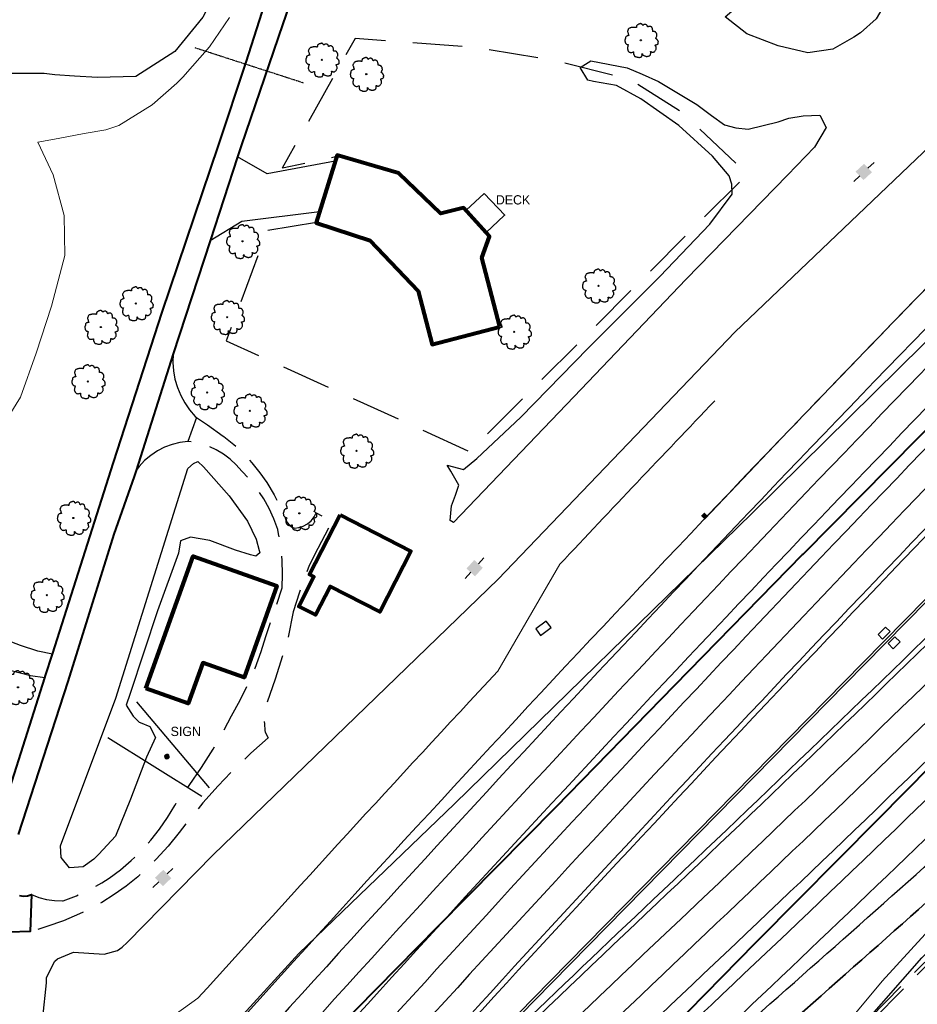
# Model space of a CAD drawing. Extents: x 817093 to 1967201, y 332401 to 800054.
# Tile 5 of 256: x 1960295 to 1960683, y 797066 to 797492. Entities that reach past the tile are written whole.
import ezdxf
from ezdxf.enums import TextEntityAlignment as Align

# ---------------------------------------------------------------- set-up
doc = ezdxf.new("R2010")
doc.units = 0
doc.header["$MEASUREMENT"] = 0
for name, pattern in [('DGN Style 3', [29.548174, 21.105839, -8.442336]), ('DGN Style 7', [42.211678, 18.995255, -8.442336, 6.331752, -8.442336]), ('FENCE LINE', [33.1695, -2, -9.843, 21.3265]), ('PHANTOM2', [1.25, 0.625, -0.125, 0.125, -0.125, 0.125, -0.125]), ('TREE LINE', [22.253, -11.1265, -11.1265])]:
    doc.linetypes.add(name, pattern=pattern)
doc.layers.get('0').update_dxf_attribs({"lineweight": 120})
for name, color, linetype, lineweight in [('RD_DTM_Obscure', 171, 'Continuous', 0), ('RD_EX_Bldg', 40, 'Continuous', 80), ('RD_EX_BldgApp', 40, 'Continuous', 30), ('RD_EX_Conc', 11, 'Continuous', 30), ('RD_EX_DR_Inlet', 141, 'Continuous', 30), ('RD_EX_Driveway', 31, 'Continuous', 30), ('RD_EX_Road', 8, 'Continuous', 40), ('RD_EX_RW', 8, 'PHANTOM2', 30), ('RD_EX_UT', 12, 'Continuous', 30), ('RD_EX_VEG', 102, 'Continuous', 30), ('RD_PD_Clearing_Grubbing', 113, 'CLEARGRUB', 13), ('RD_PD_Final_LnLine', 113, 'DGN Style 3', 80), ('RD_PD_Final_TrvlWay', 113, 'Continuous', 80), ('RD_PD_GR', 9, 'Continuous', 30), ('RD_PD_MedBWall', 51, 'Continuous', 13), ('RD_PD_PaveShd', 251, 'Continuous', 53), ('RD_PD_WallFill', 81, 'Continuous', 30)]:
    doc.layers.add(name, color=color, linetype=linetype, lineweight=lineweight)
doc.styles.add('Style-arial', font='arial.shx')
doc.styles.add('Style-font023', font='font023.shx')
doc.linetypes.add('CLEARGRUB', pattern='A,30,-7.5,["C/G",Style-arial,S=5,R=0,X=-5.93628,Y=-2.375651],-7.5,30', length=75)

# ---------------------------------------------------------------- blocks, each defined once
blk = doc.blocks.new('T1')
at = {"layer": 'RD_EX_VEG', "color": 102, "lineweight": 30}
for centre, radius in [((0, 0), 0.25), ((-0.01, -0.02), 0.0001)]:
    blk.add_circle(centre, radius, dxfattribs=at)
blk.add_open_spline([(0.13, 7.17), (0.03, 7.2), (-0.07, 7.21), (-0.17, 7.19), (-0.28, 7.17), (-0.39, 7.13), (-0.49, 7.09), (-0.58, 7.06), (-0.66, 7.02), (-0.74, 6.99), (-0.82, 6.96), (-0.89, 6.94), (-0.97, 6.92), (-1.04, 6.89), (-1.12, 6.85), (-1.19, 6.82), (-1.3, 6.77), (-1.39, 6.71), (-1.49, 6.64), (-1.58, 6.59), (-1.65, 6.52), (-1.72, 6.44), (-1.78, 6.37), (-1.82, 6.28), (-1.84, 6.19), (-1.86, 6.12), (-1.88, 6.04), (-1.89, 5.97), (-1.91, 5.88), (-1.93, 5.78), (-1.94, 5.69), (-1.95, 5.64), (-1.89, 5.57), (-1.94, 5.52), (-1.98, 5.48), (-2.03, 5.49), (-2.07, 5.49), (-2.12, 5.5), (-2.17, 5.51), (-2.22, 5.52), (-2.3, 5.54), (-2.38, 5.59), (-2.47, 5.59), (-2.55, 5.59), (-2.63, 5.59), (-2.72, 5.59), (-2.8, 5.59), (-2.88, 5.59), (-2.97, 5.59), (-3.08, 5.59), (-3.2, 5.57), (-3.32, 5.57), (-3.43, 5.56), (-3.55, 5.58), (-3.67, 5.57), (-3.76, 5.56), (-3.85, 5.53), (-3.94, 5.52), (-4.05, 5.5), (-4.16, 5.49), (-4.27, 5.47), (-4.39, 5.44), (-4.52, 5.39), (-4.64, 5.34), (-4.76, 5.3), (-4.87, 5.26), (-4.99, 5.22), (-5.11, 5.17), (-5.21, 5.08), (-5.29, 4.97), (-5.4, 4.82), (-5.47, 4.66), (-5.54, 4.49), (-5.59, 4.38), (-5.62, 4.26), (-5.67, 4.14), (-5.7, 4.06), (-5.81, 3.98), (-5.82, 3.89), (-5.82, 3.75), (-5.73, 3.59), (-5.67, 3.44), (-5.61, 3.32), (-5.52, 3.22), (-5.49, 3.09), (-5.48, 3.03), (-5.48, 2.96), (-5.47, 2.89), (-5.44, 2.75), (-5.43, 2.61), (-5.39, 2.47), (-5.37, 2.39), (-5.33, 2.32), (-5.29, 2.24), (-5.26, 2.17), (-5.12, 2.1), (-5.17, 2.04), (-5.18, 2.03), (-5.21, 2.02), (-5.24, 2.02), (-5.37, 2), (-5.49, 2), (-5.62, 1.97), (-5.72, 1.94), (-5.82, 1.91), (-5.92, 1.87), (-6.07, 1.81), (-6.2, 1.73), (-6.34, 1.64), (-6.43, 1.59), (-6.51, 1.52), (-6.57, 1.42), (-6.62, 1.32), (-6.65, 1.21), (-6.67, 1.09), (-6.69, 0.98), (-6.66, 0.86), (-6.69, 0.74), (-6.71, 0.67), (-6.77, 0.62), (-6.79, 0.55), (-6.82, 0.45), (-6.84, 0.36), (-6.86, 0.27), (-6.87, 0.25), (-6.88, 0.22), (-6.89, 0.2), (-6.92, 0.09), (-6.94, -0.02), (-6.94, -0.13), (-6.93, -0.28), (-6.86, -0.43), (-6.84, -0.58), (-6.82, -0.69), (-6.85, -0.81), (-6.81, -0.93), (-6.79, -1.01), (-6.74, -1.09), (-6.69, -1.15), (-6.64, -1.22), (-6.59, -1.27), (-6.54, -1.33), (-6.48, -1.41), (-6.44, -1.5), (-6.37, -1.58), (-6.26, -1.69), (-6.11, -1.75), (-5.97, -1.8), (-5.86, -1.84), (-5.75, -1.87), (-5.64, -1.9), (-5.58, -1.92), (-5.49, -1.88), (-5.44, -1.93), (-5.3, -2.06), (-5.59, -2.25), (-5.62, -2.43), (-5.63, -2.54), (-5.64, -2.66), (-5.67, -2.78), (-5.69, -2.91), (-5.77, -3.04), (-5.79, -3.18), (-5.79, -3.2), (-5.79, -3.23), (-5.79, -3.25), (-5.8, -3.41), (-5.85, -3.57), (-5.84, -3.73), (-5.83, -3.85), (-5.73, -3.94), (-5.69, -4.05), (-5.65, -4.17), (-5.68, -4.32), (-5.62, -4.43), (-5.57, -4.51), (-5.5, -4.58), (-5.44, -4.65), (-5.35, -4.76), (-5.26, -4.86), (-5.17, -4.95), (-5.07, -5.05), (-4.97, -5.12), (-4.84, -5.18), (-4.68, -5.26), (-4.51, -5.29), (-4.34, -5.3), (-4.21, -5.31), (-4.07, -5.32), (-3.94, -5.28), (-3.75, -5.22), (-3.56, -5.16), (-3.37, -5.1), (-3.28, -5.08), (-3.2, -5.02), (-3.12, -5.03), (-3.06, -5.03), (-3.14, -5.14), (-3.14, -5.2), (-3.13, -5.33), (-3.12, -5.45), (-3.12, -5.58), (-3.11, -5.72), (-3.14, -5.86), (-3.12, -6), (-3.09, -6.12), (-3.01, -6.22), (-2.97, -6.33), (-2.93, -6.42), (-2.9, -6.51), (-2.87, -6.6), (-2.83, -6.69), (-2.78, -6.77), (-2.72, -6.85), (-2.63, -6.96), (-2.52, -7.04), (-2.39, -7.08), (-2.26, -7.12), (-2.12, -7.11), (-1.99, -7.15), (-1.85, -7.19), (-1.71, -7.27), (-1.57, -7.3), (-1.42, -7.34), (-1.27, -7.36), (-1.12, -7.38), (-0.95, -7.4), (-0.78, -7.41), (-0.62, -7.4), (-0.41, -7.39), (-0.22, -7.32), (-0.02, -7.25), (0.08, -7.22), (0.19, -7.21), (0.26, -7.13), (0.3, -7.07), (0.32, -7.01), (0.36, -6.95), (0.43, -6.83), (0.5, -6.71), (0.56, -6.58), (0.59, -6.51), (0.51, -6.43), (0.51, -6.35), (0.49, -6.16), (0.45, -5.78), (0.53, -5.75), (0.56, -5.74), (0.6, -5.87), (0.63, -5.93), (0.69, -6.04), (0.72, -6.17), (0.81, -6.28), (0.93, -6.44), (1.13, -6.49), (1.31, -6.58), (1.44, -6.64), (1.57, -6.7), (1.71, -6.75), (1.86, -6.81), (2.02, -6.85), (2.18, -6.9), (2.28, -6.93), (2.38, -6.98), (2.48, -6.98), (2.64, -6.98), (2.8, -6.93), (2.96, -6.9), (3.08, -6.88), (3.21, -6.85), (3.33, -6.83), (3.46, -6.8), (3.58, -6.76), (3.71, -6.7), (3.83, -6.64), (3.92, -6.53), (4.01, -6.43), (4.08, -6.34), (4.16, -6.26), (4.18, -6.15), (4.2, -6.06), (4.21, -5.97), (4.23, -5.88), (4.25, -5.75), (4.28, -5.63), (4.31, -5.5), (4.32, -5.44), (4.35, -5.39), (4.36, -5.33), (4.36, -5.27), (4.3, -5.21), (4.28, -5.15), (4.25, -5.07), (4.16, -4.92), (4.23, -4.9), (4.25, -4.9), (4.28, -4.92), (4.31, -4.93), (4.36, -4.94), (4.42, -4.96), (4.48, -4.98), (4.58, -5.01), (4.66, -5.06), (4.75, -5.1), (4.83, -5.13), (4.9, -5.16), (4.98, -5.18), (5.08, -5.2), (5.2, -5.18), (5.3, -5.15), (5.4, -5.13), (5.49, -5.09), (5.58, -5.05), (5.74, -4.98), (5.91, -4.92), (6.03, -4.78), (6.15, -4.63), (6.21, -4.46), (6.3, -4.3), (6.39, -4.17), (6.49, -4.06), (6.58, -3.9), (6.64, -3.8), (6.66, -3.69), (6.65, -3.58), (6.65, -3.5), (6.62, -3.43), (6.6, -3.35), (6.58, -3.19), (6.63, -3.02), (6.58, -2.85), (6.55, -2.75), (6.42, -2.7), (6.38, -2.6), (6.36, -2.56), (6.34, -2.52), (6.33, -2.48), (6.28, -2.35), (6.19, -2.21), (6.23, -2.08), (6.24, -2.05), (6.27, -2.04), (6.3, -2.03), (6.4, -2), (6.49, -2.01), (6.58, -1.98), (6.7, -1.94), (6.83, -1.9), (6.95, -1.85), (7.05, -1.82), (7.14, -1.78), (7.23, -1.73), (7.31, -1.69), (7.39, -1.64), (7.45, -1.55), (7.51, -1.48), (7.53, -1.41), (7.53, -1.33), (7.53, -1.2), (7.5, -1.06), (7.5, -0.93), (7.51, -0.8), (7.59, -0.66), (7.55, -0.53), (7.54, -0.47), (7.51, -0.43), (7.48, -0.38), (7.45, -0.33), (7.41, -0.28), (7.38, -0.23), (7.34, -0.17), (7.34, -0.09), (7.3, -0.03), (7.26, 0.03), (7.2, 0.06), (7.15, 0.12), (7.12, 0.17), (7.09, 0.23), (7.05, 0.27), (7.02, 0.31), (6.99, 0.34), (6.95, 0.37), (6.91, 0.42), (6.87, 0.47), (6.83, 0.52), (6.78, 0.57), (6.71, 0.61), (6.65, 0.65), (6.61, 0.67), (6.55, 0.66), (6.5, 0.7), (6.46, 0.73), (6.43, 0.8), (6.45, 0.84), (6.49, 0.91), (6.56, 0.97), (6.6, 1.04), (6.62, 1.08), (6.64, 1.11), (6.65, 1.14), (6.68, 1.22), (6.66, 1.3), (6.68, 1.37), (6.72, 1.5), (6.87, 1.58), (6.9, 1.72), (6.94, 1.85), (6.97, 1.99), (6.95, 2.12), (6.94, 2.26), (6.92, 2.4), (6.9, 2.54), (6.89, 2.64), (6.88, 2.73), (6.85, 2.82), (6.83, 2.92), (6.77, 3.01), (6.7, 3.09), (6.64, 3.18), (6.57, 3.26), (6.5, 3.34), (6.46, 3.4), (6.43, 3.46), (6.38, 3.52), (6.33, 3.57), (6.27, 3.61), (6.2, 3.64), (6.1, 3.7), (5.99, 3.74), (5.88, 3.77), (5.8, 3.79), (5.71, 3.81), (5.63, 3.82), (5.51, 3.83), (5.4, 3.81), (5.28, 3.82), (5.21, 3.82), (5.14, 3.82), (5.08, 3.87), (5.06, 3.88), (5.1, 3.9), (5.1, 3.92), (5.1, 3.97), (5.1, 4.02), (5.1, 4.07), (5.1, 4.16), (5.1, 4.25), (5.1, 4.34), (5.1, 4.5), (5.06, 4.64), (5.03, 4.79), (4.99, 4.96), (4.92, 5.12), (4.88, 5.29), (4.88, 5.3), (4.88, 5.31), (4.88, 5.32), (4.87, 5.41), (4.84, 5.49), (4.78, 5.57), (4.71, 5.65), (4.64, 5.72), (4.56, 5.77), (4.5, 5.8), (4.44, 5.83), (4.38, 5.87), (4.31, 5.91), (4.26, 5.96), (4.18, 5.99), (4.1, 6.03), (4.01, 6.02), (3.93, 6.02), (3.83, 6.02), (3.73, 6.02), (3.63, 6.02), (3.54, 6.01), (3.45, 6), (3.36, 5.97), (3.28, 5.94), (3.22, 5.9), (3.16, 5.87), (3.09, 5.83), (3.03, 5.71), (2.98, 5.74), (2.94, 5.77), (2.92, 5.84), (2.91, 5.89), (2.87, 5.99), (2.84, 6.09), (2.81, 6.19), (2.79, 6.24), (2.77, 6.29), (2.76, 6.34), (2.73, 6.42), (2.66, 6.46), (2.61, 6.52), (2.53, 6.59), (2.47, 6.66), (2.38, 6.72), (2.24, 6.81), (2.08, 6.83), (1.93, 6.84), (1.73, 6.86), (1.51, 6.85), (1.31, 6.77), (1.19, 6.72), (1.1, 6.64), (1.01, 6.57), (0.95, 6.52), (0.9, 6.39), (0.86, 6.39), (0.83, 6.39), (0.83, 6.48), (0.81, 6.52), (0.75, 6.59), (0.66, 6.64), (0.61, 6.72), (0.57, 6.77), (0.56, 6.85), (0.51, 6.89), (0.45, 6.94), (0.39, 6.98), (0.33, 7.02), (0.28, 7.05), (0.23, 7.09), (0.18, 7.12), (0.15, 7.14), (0.12, 7.15), (0.08, 7.17)], degree=3, knots=[0, 0, 0, 0, 0.004602, 0.004602, 0.004602, 0.0098, 0.0098, 0.0098, 0.013917, 0.013917, 0.013917, 0.017544, 0.017544, 0.017544, 0.021308, 0.021308, 0.021308, 0.026617, 0.026617, 0.026617, 0.031221, 0.031221, 0.031221, 0.035494, 0.035494, 0.035494, 0.039018, 0.039018, 0.039018, 0.04329, 0.04329, 0.04329, 0.045967, 0.045967, 0.045967, 0.047915, 0.047915, 0.047915, 0.050241, 0.050241, 0.050241, 0.054231, 0.054231, 0.054231, 0.058053, 0.058053, 0.058053, 0.061876, 0.061876, 0.061876, 0.06724, 0.06724, 0.06724, 0.072591, 0.072591, 0.072591, 0.076864, 0.076864, 0.076864, 0.081892, 0.081892, 0.081892, 0.087935, 0.087935, 0.087935, 0.093617, 0.093617, 0.093617, 0.099587, 0.099587, 0.099587, 0.107793, 0.107793, 0.107793, 0.113475, 0.113475, 0.113475, 0.117933, 0.117933, 0.117933, 0.125184, 0.125184, 0.125184, 0.131168, 0.131168, 0.131168, 0.13425, 0.13425, 0.13425, 0.140847, 0.140847, 0.140847, 0.144612, 0.144612, 0.144612, 0.148218, 0.148218, 0.148218, 0.149426, 0.149426, 0.149426, 0.155211, 0.155211, 0.155211, 0.160045, 0.160045, 0.160045, 0.167398, 0.167398, 0.167398, 0.172263, 0.172263, 0.172263, 0.177462, 0.177462, 0.177462, 0.182827, 0.182827, 0.182827, 0.186244, 0.186244, 0.186244, 0.190603, 0.190603, 0.190603, 0.191812, 0.191812, 0.191812, 0.196839, 0.196839, 0.196839, 0.203887, 0.203887, 0.203887, 0.209251, 0.209251, 0.209251, 0.213186, 0.213186, 0.213186, 0.216709, 0.216709, 0.216709, 0.221375, 0.221375, 0.221375, 0.228392, 0.228392, 0.228392, 0.23359, 0.23359, 0.23359, 0.236672, 0.236672, 0.236672, 0.244771, 0.244771, 0.244771, 0.250176, 0.250176, 0.250176, 0.256583, 0.256583, 0.256583, 0.257729, 0.257729, 0.257729, 0.265032, 0.265032, 0.265032, 0.270505, 0.270505, 0.270505, 0.27635, 0.27635, 0.27635, 0.280708, 0.280708, 0.280708, 0.286931, 0.286931, 0.286931, 0.292974, 0.292974, 0.292974, 0.300854, 0.300854, 0.300854, 0.306982, 0.306982, 0.306982, 0.316171, 0.316171, 0.316171, 0.32016, 0.32016, 0.32016, 0.322863, 0.322863, 0.322863, 0.32861, 0.32861, 0.32861, 0.335107, 0.335107, 0.335107, 0.340579, 0.340579, 0.340579, 0.345053, 0.345053, 0.345053, 0.349511, 0.349511, 0.349511, 0.355554, 0.355554, 0.355554, 0.361775, 0.361775, 0.361775, 0.368666, 0.368666, 0.368666, 0.375641, 0.375641, 0.375641, 0.383294, 0.383294, 0.383294, 0.39275, 0.39275, 0.39275, 0.397368, 0.397368, 0.397368, 0.40045, 0.40045, 0.40045, 0.406947, 0.406947, 0.406947, 0.410472, 0.410472, 0.410472, 0.419653, 0.419653, 0.419653, 0.422735, 0.422735, 0.422735, 0.428718, 0.428718, 0.428718, 0.437632, 0.437632, 0.437632, 0.444307, 0.444307, 0.444307, 0.451922, 0.451922, 0.451922, 0.456651, 0.456651, 0.456651, 0.464002, 0.464002, 0.464002, 0.46985, 0.46985, 0.46985, 0.475892, 0.475892, 0.475892, 0.482114, 0.482114, 0.482114, 0.487098, 0.487098, 0.487098, 0.491371, 0.491371, 0.491371, 0.497217, 0.497217, 0.497217, 0.5, 0.5, 0.5, 0.504396, 0.504396, 0.504396, 0.510281, 0.510281, 0.510281, 0.512105, 0.512105, 0.512105, 0.516306, 0.516306, 0.516306, 0.52328, 0.52328, 0.52328, 0.528756, 0.528756, 0.528756, 0.53628, 0.53628, 0.53628, 0.543035, 0.543035, 0.543035, 0.555209, 0.555209, 0.555209, 0.56788, 0.56788, 0.56788, 0.579085, 0.579085, 0.579085, 0.586784, 0.586784, 0.586784, 0.592106, 0.592106, 0.592106, 0.603662, 0.603662, 0.603662, 0.611054, 0.611054, 0.611054, 0.614161, 0.614161, 0.614161, 0.623679, 0.623679, 0.623679, 0.625761, 0.625761, 0.625761, 0.632213, 0.632213, 0.632213, 0.641338, 0.641338, 0.641338, 0.648312, 0.648312, 0.648312, 0.654893, 0.654893, 0.654893, 0.660368, 0.660368, 0.660368, 0.669619, 0.669619, 0.669619, 0.678925, 0.678925, 0.678925, 0.682797, 0.682797, 0.682797, 0.686957, 0.686957, 0.686957, 0.69189, 0.69189, 0.69189, 0.696786, 0.696786, 0.696786, 0.700948, 0.700948, 0.700948, 0.704213, 0.704213, 0.704213, 0.708721, 0.708721, 0.708721, 0.713685, 0.713685, 0.713685, 0.717335, 0.717335, 0.717335, 0.720985, 0.720985, 0.720985, 0.726756, 0.726756, 0.726756, 0.729337, 0.729337, 0.729337, 0.734563, 0.734563, 0.734563, 0.744169, 0.744169, 0.744169, 0.753475, 0.753475, 0.753475, 0.763354, 0.763354, 0.763354, 0.769808, 0.769808, 0.769808, 0.777039, 0.777039, 0.777039, 0.784429, 0.784429, 0.784429, 0.789394, 0.789394, 0.789394, 0.794359, 0.794359, 0.794359, 0.802397, 0.802397, 0.802397, 0.808283, 0.808283, 0.808283, 0.816362, 0.816362, 0.816362, 0.821122, 0.821122, 0.821122, 0.822413, 0.822413, 0.822413, 0.825875, 0.825875, 0.825875, 0.832224, 0.832224, 0.832224, 0.842755, 0.842755, 0.842755, 0.854807, 0.854807, 0.854807, 0.855384, 0.855384, 0.855384, 0.861599, 0.861599, 0.861599, 0.868548, 0.868548, 0.868548, 0.8732, 0.8732, 0.8732, 0.878646, 0.878646, 0.878646, 0.884446, 0.884446, 0.884446, 0.891371, 0.891371, 0.891371, 0.897824, 0.897824, 0.897824, 0.902987, 0.902987, 0.902987, 0.907951, 0.907951, 0.907951, 0.911823, 0.911823, 0.911823, 0.919124, 0.919124, 0.919124, 0.922773, 0.922773, 0.922773, 0.928094, 0.928094, 0.928094, 0.935042, 0.935042, 0.935042, 0.945826, 0.945826, 0.945826, 0.960357, 0.960357, 0.960357, 0.968681, 0.968681, 0.968681, 0.974002, 0.974002, 0.974002, 0.977108, 0.977108, 0.977108, 0.983639, 0.983639, 0.983639, 0.988292, 0.988292, 0.988292, 0.993257, 0.993257, 0.993257, 0.997418, 0.997418, 0.997418, 1, 1, 1, 1], dxfattribs=at)
blk = doc.blocks.new('SIGNPOLE')
at = {"layer": 'RD_EX_BldgApp', "color": 40, "linetype": 'Continuous', "lineweight": 30, "flags": 128}
for points in [[(-0.53, -0.85), (0.01, -1.01), (0.55, -0.85), (0.92, -0.43), (1.01, 0.13), (0.79, 0.64), (0.33, 0.97), (-0.23, 0.99), (-0.72, 0.71), (-0.99, 0.22), (-0.95, -0.34), (-0.62, -0.8), (-0.53, -0.85)], [(-0.43, -0.68), (0.06, -0.8), (0.52, -0.61), (0.79, -0.19), (0.75, 0.31), (0.43, 0.69), (-0.05, 0.81), (-0.52, 0.63), (-0.78, 0.2), (-0.75, -0.3), (-0.43, -0.68)], [(-0.32, -0.51), (0.1, -0.59), (0.48, -0.38), (0.61, 0.03), (0.44, 0.43), (0.05, 0.61), (-0.37, 0.49), (-0.59, 0.12), (-0.52, -0.3), (-0.32, -0.51)], [(-0.21, -0.34), (0.13, -0.38), (0.38, -0.13), (0.35, 0.21), (0.06, 0.41), (-0.27, 0.3), (-0.4, -0.02), (-0.23, -0.32), (-0.21, -0.34)], [(-0.1, -0.17), (0.13, -0.15), (0.19, 0.08), (-0.01, 0.21), (-0.19, 0.05), (-0.1, -0.17)]]:
    blk.add_lwpolyline(points, dxfattribs=at)
blk = doc.blocks.new('PP')
at = {"layer": 'RD_EX_UT', "color": 12, "lineweight": 30}
for p, q in [((-5.94, -0.05), (-2.47, -0.05)), ((2.42, -0.05), (6.06, -0.05))]:
    blk.add_line(p, q, dxfattribs=at)
at = {"layer": 'RD_EX_UT', "color": 12, "lineweight": 30, "extrusion": (0, 0, -1)}
blk.add_solid([(-2.49, 2.51), (2.51, 2.51), (-2.49, -2.49), (2.51, -2.49)], dxfattribs=at)
blk = doc.blocks.new('Guardrail_MB_Trailing2')
at = {"layer": 'RD_PD_GR', "linetype": 'Continuous'}
blk.add_line((0, 0), (-40, 0), dxfattribs=at)
blk.add_solid([(-38, 0), (-40, 0), (-38, 2), (-40, 2)], dxfattribs=at)

msp = doc.modelspace()

# ---------------------------------------------------------------- linework, layer by layer
at = {"color": 40, "linetype": 'FENCE LINE', "lineweight": 30, "flags": 128}
msp.add_lwpolyline([(1960423.612, 797404.361), (1960402.41, 797400.885), (1960384.645, 797353.158), (1960489.962, 797305.201), (1960610.026, 797425.239), (1960581.492, 797452.051), (1960559.21, 797466.207), (1960527.52, 797474.135), (1960492.273, 797480.015), (1960440.314, 797483.905), (1960408.792, 797427.802), (1960408.891, 797427.894), (1960432.386, 797432.965)], dxfattribs=at)
at = {"layer": 'RD_DTM_Obscure', "color": 171, "linetype": 'Continuous', "lineweight": 0, "flags": 128}
for points in [[(1960385.977, 797492.983), (1960377.313, 797480.27), (1960365.77, 797467.206), (1960363.281, 797464.546), (1960352.563, 797455.252), (1960338.227, 797446.205), (1960332.592, 797444.381), (1960323.15, 797442.829), (1960311.981, 797440.693), (1960303.162, 797439.118), (1960309.774, 797424.96), (1960314.458, 797407.376), (1960314.831, 797390.049), (1960308.993, 797368.192), (1960302.463, 797347.73), (1960295.693, 797328.73), (1960284.602, 797311.078)], [(1961054.33, 797265.448), (1961032.826, 797289.241), (1961006.968, 797309.608), (1960980.788, 797325.069), (1960968.337, 797332.391), (1960962.337, 797334.468), (1960955.891, 797332.587), (1960951.66, 797331.352), (1960926.59, 797309.826), (1960892.359, 797273.873), (1960884.396, 797265.332), (1960858.009, 797244.469), (1960791.301, 797189.846), (1960744.015, 797150.408), (1960708.897, 797117.12), (1960686.91, 797096.551), (1960668.258, 797076.256), (1960637.622, 797039.234), (1960592.395, 796985.149), (1960541.766, 796924.618)]]:
    msp.add_lwpolyline(points, dxfattribs=at)
at = {"layer": 'RD_EX_Bldg', "color": 40, "linetype": 'Continuous', "lineweight": 80, "flags": 128}
for points in [[(1960502.988, 797359.197), (1960495.182, 797389.019), (1960498.498, 797398.305), (1960487.179, 797410.702), (1960477.418, 797408.147), (1960459.282, 797425.586), (1960432.532, 797433.442), (1960423.551, 797404.163), (1960446.88, 797396.487), (1960467.618, 797374.692), (1960473.682, 797351.526), (1960502.988, 797359.197)], [(1960433.821, 797277.879), (1960464.478, 797262.198), (1960451.054, 797235.952), (1960429.553, 797246.95), (1960423.217, 797234.563), (1960415.96, 797238.275), (1960422.505, 797251.069), (1960420.605, 797252.041), (1960433.821, 797277.879)], [(1960349.893, 797202.832), (1960370.252, 797260.029), (1960406.421, 797247.155), (1960392.316, 797207.527), (1960374.447, 797213.888), (1960368.193, 797196.318), (1960349.893, 797202.832)]]:
    msp.add_lwpolyline(points, dxfattribs=at)
at = {"layer": 'RD_EX_BldgApp', "color": 40, "linetype": 'Continuous', "lineweight": 30}
for p, q in [((1960377.313, 797159.815), (1960345.927, 797196.966)), ((1960333.387, 797181.541), (1960374.077, 797156.162))]:
    msp.add_line(p, q, dxfattribs=at)
at = {"layer": 'RD_EX_BldgApp', "color": 40, "linetype": 'Continuous', "lineweight": 30, "flags": 128}
for points in [[(1960862.082, 797419.302), (1960841.317, 797398.038), (1960659.954, 797213.827), (1960524.635, 797076.162), (1960463.271, 797013.513), (1960370.583, 796919.421), (1960255.507, 796802.293), (1960148.911, 796693.85)], [(1960863.125, 797418.935), (1960842.031, 797397.338), (1960660.667, 797213.125), (1960525.349, 797075.461), (1960463.985, 797012.813), (1960371.296, 796918.72), (1960256.221, 796801.592), (1960149.624, 796693.149)], [(1960488.236, 797409.544), (1960488.398, 797409.694), (1960496.084, 797416.86), (1960505.058, 797407.496), (1960504.869, 797407.304), (1960496.988, 797399.959)]]:
    msp.add_lwpolyline(points, dxfattribs=at)
at = {"layer": 'RD_EX_Conc', "color": 11, "linetype": 'Continuous', "lineweight": 30, "flags": 128}
for points in [[(1960431.725, 797430.81), (1960402.276, 797425.31), (1960389.543, 797432.772)], [(1960425.013, 797408.931), (1960391.404, 797404.724), (1960377.652, 797396.44)], [(1960361.631, 797347.491), (1960361.507, 797343.801), (1960361.778, 797340.118), (1960362.439, 797336.485), (1960363.485, 797332.944), (1960364.902, 797329.534), (1960366.674, 797326.295), (1960368.782, 797323.264), (1960371.202, 797320.474), (1960371.684, 797319.985), (1960368.015, 797309.604), (1960364.569, 797309.15), (1960361.197, 797308.308), (1960357.942, 797307.089), (1960354.846, 797305.51), (1960351.949, 797303.59), (1960349.289, 797301.354), (1960346.898, 797298.831), (1960345.595, 797297.099)]]:
    msp.add_lwpolyline(points, dxfattribs=at)
at = {"layer": 'RD_EX_DR_Inlet', "color": 141, "linetype": 'Continuous', "lineweight": 30, "flags": 128}
for points in [[(1960520.556, 797225.734), (1960525.079, 797229.08), (1960523.029, 797231.851), (1960518.507, 797228.505), (1960520.556, 797225.734)], [(1960668.467, 797224.136), (1960671.694, 797227.348), (1960669.718, 797229.334), (1960666.49, 797226.122), (1960668.467, 797224.136)], [(1960673.812, 797225.155), (1960670.86, 797222.167), (1960673.073, 797219.982), (1960676.024, 797222.97), (1960673.812, 797225.155)]]:
    msp.add_lwpolyline(points, dxfattribs=at)
at = {"layer": 'RD_EX_Driveway', "color": 31, "linetype": 'DGN Style 3', "lineweight": 30, "flags": 128}
for points in [[(1960371.684, 797319.985), (1960376.524, 797316.817), (1960383.338, 797311.957), (1960383.595, 797311.765), (1960387.904, 797308.269), (1960391.953, 797304.477), (1960395.722, 797300.405), (1960399.193, 797296.077), (1960402.109, 797291.792), (1960405.286, 797286.478), (1960408.119, 797280.973), (1960410.596, 797275.298), (1960410.916, 797274.602), (1960411.758, 797273.49), (1960412.877, 797272.658), (1960414.184, 797272.169), (1960415.973, 797272.407), (1960417.925, 797273.039), (1960419.719, 797274.032), (1960421.291, 797275.349), (1960422.582, 797276.943), (1960423.545, 797278.753), (1960430.436, 797275.267), (1960424.18, 797263.32), (1960420.511, 797255.944), (1960416.308, 797244.446), (1960413.625, 797235.918), (1960411.299, 797224.197), (1960405.818, 797206.777), (1960401.884, 797195.567), (1960401.271, 797192.472), (1960401.048, 797189.325), (1960401.104, 797187.433), (1960401.251, 797184.648), (1960401.49, 797183.869), (1960402.792, 797181.422), (1960395.306, 797174.817), (1960388.087, 797167.921), (1960381.146, 797160.744), (1960374.494, 797153.299), (1960368.396, 797145.917), (1960364.296, 797140.424), (1960359.466, 797134.58), (1960354.339, 797128.996), (1960348.927, 797123.686), (1960346.311, 797121.337), (1960341.377, 797117.32), (1960336.205, 797113.616), (1960330.812, 797110.24), (1960325.221, 797107.206), (1960321.155, 797105.291), (1960314.189, 797102.359), (1960307.081, 797099.795), (1960299.848, 797097.606)], [(1960300.383, 797113.645), (1960303.6, 797112.388), (1960306.938, 797111.505), (1960310.356, 797111.01), (1960313.808, 797110.907), (1960314.145, 797110.918), (1960319.841, 797113.156), (1960325.382, 797115.756), (1960330.743, 797118.708), (1960333.949, 797120.697), (1960338.838, 797124.362), (1960343.48, 797128.335), (1960347.856, 797132.598), (1960351.947, 797137.136), (1960355.737, 797141.928), (1960359.209, 797146.955), (1960362.35, 797152.196), (1960362.884, 797153.17), (1960368.579, 797160.753), (1960373.953, 797168.567), (1960378.998, 797176.597), (1960383.703, 797184.831), (1960386.936, 797190.992), (1960390.663, 797197.68), (1960394.041, 797204.551), (1960397.06, 797211.587), (1960399.713, 797218.769), (1960401.736, 797225.187), (1960408.751, 797246.311), (1960408.967, 797252.19), (1960408.788, 797258.07), (1960408.215, 797263.926), (1960407.251, 797269.729), (1960406.871, 797271.525), (1960405.223, 797276.113), (1960403.21, 797280.553), (1960400.844, 797284.815), (1960398.142, 797288.872), (1960395.12, 797292.698), (1960391.799, 797296.266), (1960391.339, 797296.717), (1960388.973, 797299.469), (1960386.322, 797301.949), (1960383.418, 797304.126), (1960380.295, 797305.975), (1960376.989, 797307.474), (1960373.541, 797308.606), (1960369.989, 797309.358), (1960368.015, 797309.604)], [(1960309.426, 797217.615), (1960303.106, 797218.962), (1960295.584, 797221.395), (1960284.756, 797225.623)], [(1960306.154, 797207.33), (1960299.918, 797208.279), (1960291.051, 797210.54), (1960280.687, 797212.791)]]:
    msp.add_lwpolyline(points, dxfattribs=at)
at = {"layer": 'RD_EX_Road', "linetype": 'Continuous', "lineweight": 40, "flags": 128}
for points in [[(1960282.532, 797133.296), (1960306.154, 797207.33), (1960306.5, 797208.413), (1960309.426, 797217.615), (1960335.783, 797300.508), (1960356.949, 797365.577), (1960381.198, 797437.661), (1960393.296, 797473.622), (1960413.82, 797538.213)], [(1960425.466, 797537.821), (1960409.081, 797490.172), (1960391.088, 797437.493), (1960389.543, 797432.772), (1960377.652, 797396.44), (1960361.631, 797347.491), (1960345.595, 797297.099), (1960344.75, 797294.442), (1960336.011, 797269.543), (1960316.147, 797205.75), (1960294.625, 797139.6)], [(1960808.46, 797438.336), (1960787.647, 797416.971), (1960732.05, 797360.374), (1960683.813, 797311.241), (1960633.932, 797260.75), (1960633.672, 797260.509), (1960578.409, 797204.056), (1960526.983, 797151.363), (1960476.018, 797099.649), (1960432.114, 797055.2), (1960320.636, 796941.538), (1960219.42, 796837.642), (1960113.036, 796729.714)], [(1960917.095, 797399.891), (1960906.835, 797389.42), (1960905.719, 797390.371), (1960872.354, 797356.275), (1960837.971, 797321.567), (1960837.949, 797321.663), (1960803.969, 797286.144), (1960769.737, 797251.077), (1960735.273, 797216.078), (1960700.935, 797181.161), (1960666.46, 797146.102), (1960614.414, 797093.687), (1960613.283, 797092.621), (1960562.806, 797040.961), (1960511.449, 796988.467), (1960494.179, 796970.623), (1960420.813, 796896.534), (1960321.228, 796794.867), (1960250.826, 796723.211), (1960182.628, 796654.954)], [(1960295.141, 797113.176), (1960296.909, 797112.942), (1960298.685, 797113.101), (1960300.383, 797113.645), (1960299.848, 797097.606), (1960290.759, 797097.423)]]:
    msp.add_lwpolyline(points, dxfattribs=at)
at = {"layer": 'RD_EX_RW', "color": 2}
msp.add_line((1960418.084, 797464.603), (1960371.036, 797479.828), dxfattribs=at)
at = {"layer": 'RD_EX_VEG', "color": 102, "linetype": 'TREE LINE', "lineweight": 30, "ltscale": 0.5, "flags": 128}
for points in [[(1960396.324, 797683.833), (1960408.965, 797674.166), (1960427.948, 797664.177), (1960440.263, 797658.046), (1960438.929, 797652.469), (1960432.094, 797645.159), (1960421.915, 797639.653), (1960407.559, 797641.168), (1960397.239, 797641.623), (1960392.109, 797640.767), (1960376.905, 797630.748), (1960363.072, 797616.861), (1960353.362, 797601.659), (1960351.675, 797584.106), (1960354.53, 797573.853), (1960356.906, 797569.566), (1960366.783, 797558.202), (1960381.471, 797545.863), (1960387.791, 797532.451), (1960384.192, 797511.905), (1960374.513, 797493.144), (1960362.389, 797478.188), (1960345.521, 797467.426), (1960328.911, 797467.017), (1960319.055, 797467.585), (1960310.507, 797468.182), (1960305.855, 797468.788), (1960288.646, 797468.808), (1960270.626, 797467.491), (1960253.868, 797464.993), (1960237.468, 797457.468), (1960226.295, 797451.774), (1960214.459, 797441.058), (1960209.545, 797433.962), (1960207.078, 797429.085), (1960207.531, 797419.459), (1960212.986, 797413.473), (1960224.478, 797405.009), (1960241.263, 797393.899), (1960255.11, 797383.131), (1960264.395, 797376.093), (1960268.85, 797371.849), (1960278.411, 797358.523), (1960280.219, 797346.215), (1960274.482, 797335.868), (1960264.168, 797327.199), (1960249.535, 797325.253), (1960234.24, 797325.981), (1960222.498, 797327.519), (1960211.339, 797323.237), (1960200.976, 797317.119), (1960193.01, 797306.762), (1960189.869, 797296.752), (1960192.867, 797288.491), (1960200.005, 797279.651), (1960206.691, 797270.022), (1960209.846, 797263.796), (1960203.26, 797251.408), (1960194.911, 797228.021), (1960186.99, 797205.815), (1960182.243, 797189.922), (1960177.671, 797177.241), (1960179.118, 797170.172), (1960185.028, 797167.481), (1960209.937, 797161.424), (1960216.186, 797160.045), (1960243.122, 797152.731), (1960257.232, 797149.421), (1960258.384, 797149.112), (1960266.571, 797145.831), (1960271.463, 797139.748), (1960270.676, 797131.356), (1960266.802, 797124.714), (1960265.583, 797123.087), (1960261.028, 797117.645), (1960253.757, 797112.431), (1960242.08, 797111.023), (1960236.257, 797115.964), (1960231.282, 797125.199), (1960225.033, 797132.126), (1960211.704, 797135.591), (1960196.468, 797138.355), (1960184.096, 797141.031), (1960178.499, 797142.21), (1960171.513, 797142.929), (1960163.014, 797139.408), (1960158.645, 797131.937), (1960156.219, 797117.731), (1960155.416, 797112.686), (1960154.157, 797102.84), (1960153.709, 797100.464), (1960152.128, 797094.307), (1960144.514, 797092.893), (1960131.049, 797094.723), (1960115.294, 797102.847), (1960104.423, 797111.853), (1960099.958, 797115.456), (1960091.562, 797120.844), (1960078.249, 797126.494), (1960071.888, 797130.052), (1960072.024, 797137.798), (1960076.269, 797158.188), (1960078.335, 797187.078), (1960079.978, 797218.089), (1960074.558, 797243.667), (1960068.872, 797263.346), (1960067.886, 797268.498), (1960066.351, 797279.36), (1960077.806, 797307.441), (1960089.577, 797330.8), (1960103.006, 797349.474), (1960117.508, 797364.205), (1960121.929, 797368.363), (1960131.773, 797378.15), (1960135.224, 797381.859), (1960139.529, 797388.607), (1960142.743, 797395.574), (1960142.902, 797397.039), (1960146.109, 797409.662), (1960151.429, 797423.678), (1960157.44, 797432.56), (1960171.573, 797442.186), (1960202.894, 797462.12), (1960224.811, 797477.367), (1960230.791, 797482.649), (1960244.627, 797493.585), (1960263.448, 797506.594), (1960270.139, 797510.983), (1960281.165, 797518.76), (1960286.028, 797523.807), (1960294.509, 797533.013), (1960299.894, 797539.044), (1960303.601, 797546.956), (1960305.774, 797562.024), (1960303.452, 797579.797), (1960303.68, 797585.666), (1960301.477, 797596.189)], [(1960600.416, 797493.277), (1960610.88, 797502.269), (1960630.961, 797513.993), (1960644.194, 797517.61), (1960656.63, 797517.05), (1960668.045, 797512.355), (1960672.111, 797503.694), (1960665.752, 797492.453), (1960658.935, 797486.327), (1960656.05, 797484.401), (1960646.942, 797479.288), (1960636.062, 797477.721), (1960623.302, 797480.717), (1960609.746, 797485.829), (1960600.416, 797493.277)], [(1960543.393, 797465.248), (1960541.027, 797465.856), (1960537.691, 797471.34), (1960542.316, 797474.179), (1960557.996, 797471.238), (1960564.507, 797468.502), (1960571.549, 797465.356), (1960588.193, 797455.315), (1960594.436, 797450.511), (1960600.105, 797446.542), (1960604.937, 797445.184), (1960610.373, 797444.704), (1960623.277, 797447.866), (1960627.985, 797449.447), (1960634.066, 797450.483), (1960641.258, 797450.682), (1960643.993, 797445.342), (1960639.045, 797436.862), (1960627.299, 797424.844), (1960583.549, 797379.742), (1960534.902, 797328.893), (1960482.885, 797274.535), (1960481.484, 797275.488), (1960481.996, 797281.77), (1960483.691, 797286.347), (1960485.168, 797290.672), (1960481.714, 797296.697), (1960480.21, 797299.307), (1960487.165, 797297.549), (1960492.984, 797302.214), (1960511.953, 797320.099), (1960541.179, 797349.989), (1960572.125, 797380.957), (1960593.79, 797403.581), (1960603.402, 797416.622), (1960603.299, 797420.816), (1960602.078, 797424.523), (1960594.968, 797433.013), (1960580.316, 797446.304), (1960563.942, 797457.78), (1960553.4, 797463.619), (1960543.393, 797465.248)], [(1960224.334, 796611.591), (1960244.981, 796631.025), (1960276.799, 796662.321), (1960305.377, 796692.591), (1960311.306, 796698.879), (1960326.966, 796715.179), (1960340.342, 796729.646), (1960353.32, 796745.048), (1960354.467, 796747.087), (1960356.005, 796751.034), (1960355.026, 796758.891), (1960353.835, 796767.097), (1960354.485, 796771.02), (1960364.645, 796783.324), (1960379.614, 796800.465), (1960390.753, 796811.851), (1960394.208, 796815.134), (1960400.036, 796820.614), (1960402.787, 796823.202), (1960406.622, 796826.327), (1960412.209, 796829.263), (1960420.239, 796830.023), (1960431.483, 796829.004), (1960433.767, 796825.536), (1960432.738, 796815.957), (1960431.096, 796811.944), (1960421.99, 796802.271), (1960411.403, 796790.509), (1960400.19, 796777.845), (1960393.908, 796767.3), (1960396.807, 796761.33), (1960403.348, 796756.699), (1960411.182, 796760.82), (1960427.152, 796776.368), (1960431.303, 796780.62), (1960452.564, 796803.91), (1960471.894, 796825.748), (1960493.391, 796850.32), (1960539.003, 796910.689), (1960574.447, 796952.907), (1960605.347, 796989.608), (1960609.869, 796994.771), (1960638.554, 797029.2), (1960659.798, 797056.991), (1960685.436, 797086.287), (1960714.472, 797113.899), (1960720.472, 797119.466), (1960746.317, 797143.448), (1960775.428, 797169.109), (1960809.844, 797197.255), (1960818.296, 797204.297), (1960844.867, 797224.998), (1960874.738, 797248.509), (1960906.329, 797275.203), (1960935.539, 797302.141), (1960967.457, 797332.008), (1960995.918, 797359.503), (1961021.197, 797384.078), (1961040.213, 797401.607), (1961050.017, 797410.537), (1961055.912, 797418.394), (1961046.51, 797429.497), (1961035.544, 797439.949), (1961026.986, 797448.614), (1961026.285, 797455.106), (1961026.949, 797458.276), (1961029.099, 797460.922), (1961032.274, 797461.799), (1961062.946, 797448.853), (1961088.523, 797440.193), (1961094.715, 797437.71), (1961139.421, 797426.889), (1961177.879, 797417.53), (1961209.467, 797409.19), (1961247.442, 797398.949), (1961249.723, 797397.894), (1961280.205, 797386.375), (1961310.837, 797369.803), (1961342.312, 797354.966), (1961376.223, 797344.392), (1961402.045, 797340.181), (1961429.292, 797331.033), (1961459.347, 797315.73), (1961478.416, 797306.187)], [(1960049.671, 796794.099), (1960065.508, 796809.737), (1960076.137, 796819.816), (1960155.781, 796898.904), (1960168.667, 796911.021), (1960235.901, 796980.99), (1960304.057, 797054.823), (1960305.297, 797060.461), (1960306.935, 797075.434), (1960306.93, 797077.781), (1960310.554, 797084.9), (1960311.703, 797085.897), (1960318.591, 797088.665), (1960331.796, 797087.832), (1960337.548, 797089.465), (1960339.548, 797090.932), (1960341.761, 797092.947), (1960378.898, 797130.895), (1960502.21, 797250.058), (1960502.219, 797250.067), (1960604.533, 797356.822), (1960701.677, 797449.6), (1960701.739, 797449.659), (1960707.248, 797447.41), (1960710.819, 797445.701), (1960720.625, 797442.85), (1960734.433, 797442.394), (1960742.693, 797441.981), (1960748.946, 797435.8), (1960755.12, 797429.146), (1960759.795, 797424.288), (1960612.117, 797278.576), (1960483.316, 797152.918), (1960415.989, 797088.207), (1960327.113, 796990.659), (1960293.616, 796958.066), (1960270.202, 796936.643), (1960243.945, 796916.887), (1960218.675, 796893.686), (1960196.438, 796871.433), (1960179.943, 796848.5), (1960165.39, 796827.676), (1960149.078, 796808.775), (1960142.313, 796801.403), (1960124.063, 796781.093), (1960092.004, 796750.316)], [(1960336.88, 797198.568), (1960368.07, 797297.89), (1960370.465, 797300.111), (1960372.392, 797300.966), (1960374.754, 797298.618), (1960385.816, 797286.068), (1960393.735, 797275.141), (1960397.618, 797267.395), (1960398.879, 797262.457), (1960399.086, 797261.497), (1960397.457, 797260.069), (1960395.155, 797260.553), (1960388.672, 797262.666), (1960377.504, 797266.806), (1960369.209, 797268.154), (1960364.852, 797266.699), (1960363.938, 797261.227), (1960354.855, 797236.41), (1960343.053, 797200.658), (1960341.36, 797195.525), (1960344.418, 797190.865), (1960346.992, 797188.233), (1960347.388, 797188.076), (1960351.629, 797186.35), (1960353.956, 797181.515), (1960350.118, 797173.003), (1960343.221, 797154.94), (1960336.686, 797138.94), (1960329.582, 797131.066), (1960327.314, 797128.933), (1960322.781, 797125.582), (1960316.792, 797125.151), (1960313.254, 797129.741), (1960312.946, 797134.701), (1960336.88, 797198.568)]]:
    msp.add_lwpolyline(points, dxfattribs=at)
at = {"layer": 'RD_PD_Clearing_Grubbing', "color": 220, "linetype": 'Continuous', "ltscale": 3, "flags": 128}
for points in [[(1960502.057, 797210.282), (1960528.911, 797256.535, -0.0020984), (1960595.855, 797327.144)], [(1960112.075, 796806.732, 0.0068325), (1960325.946, 797035.372), (1960372.393, 797068.782, -0.0041435), (1960502.057, 797210.282)]]:
    msp.add_lwpolyline(points, format="xyb", dxfattribs=at)
at = {"layer": 'RD_PD_Final_LnLine', "color": 8, "linetype": 'Continuous', "lineweight": 13}
for centre, radius, start, end in [((1968974.506, 789316.359), 11536, 135.4704803, 137.9740916), ((1968974.506, 789316.359), 11524, 135.4704803, 137.9740916), ((1968974.506, 789316.359), 11512, 135.4704803, 137.9740916), ((1968524.049, 788703.964), 11548, 133.4152505, 135.4704803), ((1968524.049, 788703.964), 11536, 133.4152505, 135.4704803), ((1968524.049, 788703.964), 11524, 133.4152505, 135.4704803), ((1968524.049, 788703.964), 11512, 133.4152505, 133.9937189)]:
    msp.add_arc(centre, radius, start, end, dxfattribs=at)
at = {"layer": 'RD_PD_Final_LnLine', "color": 8, "linetype": 'Continuous', "lineweight": 13, "extrusion": (0, 0, -1)}
for radius, start in [(11512, 224.5295197), (11524, 224.5295197), (11536, 224.5295197), (11548, 225.6729548)]:
    msp.add_arc((-1952675.352, 805454.558), radius, start, 226.5847495, dxfattribs=at)
at = {"layer": 'RD_PD_Final_TrvlWay', "lineweight": 30}
for centre, radius, start, end in [((1968974.506, 789316.359), 11548, 135.4704803, 137.9740916), ((1968974.506, 789316.359), 11500, 135.4704803, 137.9740916), ((1947126.036, 812351.676), 20389.253, 311.0948683, 311.9388775), ((1968524.049, 788703.964), 11560, 133.4152505, 135.4704803)]:
    msp.add_arc(centre, radius, start, end, dxfattribs=at)
at = {"layer": 'RD_PD_Final_TrvlWay', "lineweight": 30, "extrusion": (0, 0, -1)}
msp.add_arc((-1952675.352, 805454.558), 11500, 224.5295197, 226.5847495, dxfattribs=at)
at = {"layer": 'RD_PD_GR', "linetype": 'Continuous'}
msp.add_arc((1968974.506, 789316.359), 11560, 135.6043027, 136.2858053, dxfattribs=at)
at = {"layer": 'RD_PD_GR', "linetype": 'Continuous', "extrusion": (0, 0, -1)}
msp.add_arc((-1947126.036, 812351.676), 20401.253, 228.0611225, 228.9042787, dxfattribs=at)
at = {"layer": 'RD_PD_MedBWall', "extrusion": (0, 0, -1)}
for radius in [11485.668, 11488]:
    msp.add_arc((-1952675.352, 805454.558), radius, 224.5928519, 226.5847495, dxfattribs=at)
at = {"layer": 'RD_PD_MedBWall'}
for centre, radius, start, end in [((1968974.506, 789316.359), 11488, 135.4704803, 137.9740916), ((1968974.506, 789316.359), 11485.668, 135.4704803, 137.9740916), ((1968524.049, 788703.964), 11574.332, 133.4152505, 135.0897579), ((1968524.049, 788703.964), 11572, 133.4152505, 135.4704803)]:
    msp.add_arc(centre, radius, start, end, dxfattribs=at)
at = {"layer": 'RD_PD_PaveShd', "lineweight": 30}
for centre, radius, start, end in [((1968974.506, 789316.359), 11560, 135.4704803, 137.9740916), ((1947126.036, 812351.676), 20401.253, 311.0957213, 311.9388775)]:
    msp.add_arc(centre, radius, start, end, dxfattribs=at)
at = {"layer": 'RD_PD_WallFill', "color": 12, "linetype": 'DGN Style 7', "lineweight": 30}
for p, q in [((1960426.271, 796819.66), (1960955.782, 797357.939)), ((1960427.32, 796818.587), (1960956.851, 797356.887))]:
    msp.add_line(p, q, dxfattribs=at)

# ---------------------------------------------------------------- block references
at = {"layer": 'RD_EX_BldgApp', "color": 40, "linetype": 'Continuous', "lineweight": 30}
msp.add_blockref('SIGNPOLE', (1960358.962, 797173.296), dxfattribs=at)
at = {"layer": 'RD_EX_UT', "color": 12, "lineweight": 30}
for p, rotation in [((1960660.33, 797426.172), 42.71267447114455), ((1960492.025, 797254.811), 227.7608947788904), ((1960357.29, 797120.834), 223.3837182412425)]:
    msp.add_blockref('PP', p, dxfattribs=dict(at, rotation=rotation))
at = {"layer": 'RD_EX_VEG', "color": 102, "lineweight": 30}
for p in [(1960563.929, 797483.119), (1960425.926, 797474.644), (1960445.173, 797468.471), (1960391.629, 797396.172), (1960545.571, 797376.929), (1960345.548, 797369.267), (1960385.008, 797363.325), (1960330.373, 797359.091), (1960509.099, 797356.988), (1960324.741, 797335.574), (1960376.338, 797330.796), (1960394.8, 797322.843), (1960440.96, 797305.527), (1960416.223, 797278.551), (1960318.497, 797276.474), (1960307.019, 797243.142), (1960294.557, 797203.271)]:
    msp.add_blockref('T1', p, dxfattribs=at)
at = {"layer": 'RD_PD_GR', "linetype": 'Continuous', "rotation": 46.38493296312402}
msp.add_blockref('Guardrail_MB_Trailing2', (1960618.984, 797305.03), dxfattribs=at)

# ---------------------------------------------------------------- texts
at = {"color": 40, "linetype": 'Continuous', "lineweight": 30, "style": 'Style-font023'}
for s, p in [('DECK', (1960508.653, 797414.106)), ('SIGN', (1960367.11, 797184.201))]:
    msp.add_text(s, height=4, dxfattribs=at).set_placement(p, align=Align.MIDDLE_CENTER)

doc.saveas('drawing.dxf')
